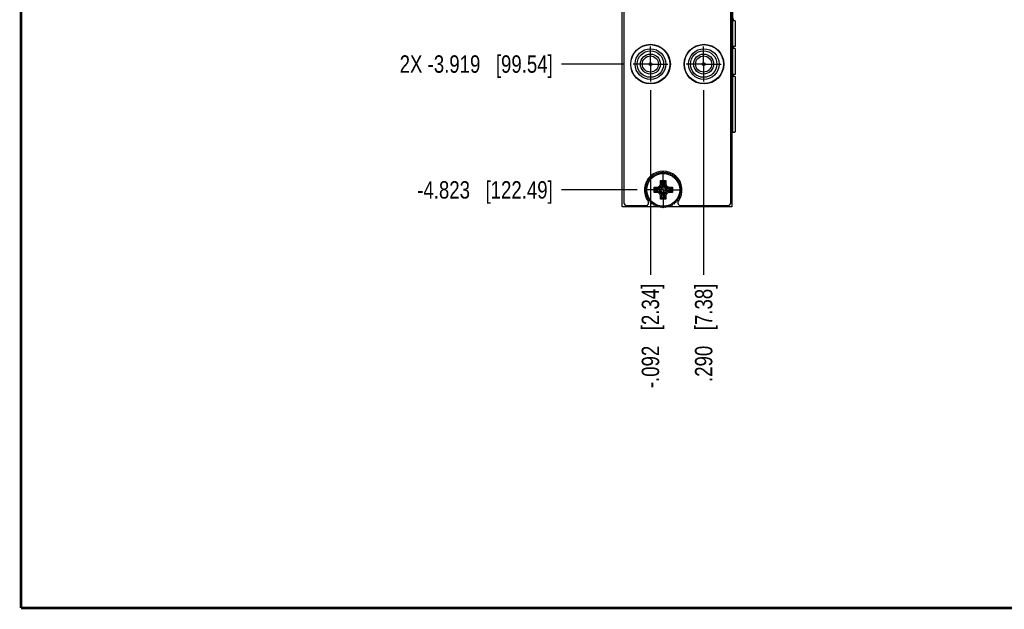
# Model space of a CAD drawing. Header units: inches. Extents: x 0.2 to 16.8, y 0.2 to 10.8.
# Tile 1 of 36: x 0.2 to 7.3, y 0.2 to 4.5. Entities that reach past the tile are written whole.
import ezdxf

# ---------------------------------------------------------------- set-up
doc = ezdxf.new("R2010")
doc.units = ezdxf.units.IN
doc.header["$LTSCALE"] = 0.935
doc.header["$MEASUREMENT"] = 0
doc.linetypes.add('CENTER', pattern=[0.6, 0.375, -0.075, 0.075, -0.075])
doc.layers.get('0').update_dxf_attribs({"linetype": 'CONTINUOUS'})
doc.layers.add('02___PRT_ALL_AXES', color=7, linetype='CONTINUOUS')
doc.layers.add('DIMENSIONS', color=7, linetype='CONTINUOUS')
doc.styles.get("Standard").update_dxf_attribs({"font": 'txt', "width": 0.8})
doc.dimstyles.new('DIMSTYLE_1', dxfattribs={"dimtxt": 0.125, "dimasz": 0.18, "dimexe": 0.18, "dimexo": 0.0625, "dimgap": 0.09, "dimtad": 0, "dimtih": 1, "dimtoh": 1, "dimdec": 3, "dimzin": 4, "dimdsep": 46, "dimtxsty": 'STANDARD', "dimblk": '_FILLED', "dimblk1": '_FILLED', "dimblk2": '_FILLED', "dimcen": 0.09, "dimadec": 0, "dimazin": 0, "dimtp": 0.01, "dimtm": 0.01, "dimtfac": 1, "dimtdec": 3, "dimtofl": 0, "dimtmove": 0, "dimatfit": 3, "dimldrblk": '_FILLED', "dimfxl": 1, "dimtolj": 1, "dimtzin": 4, "dimarcsym": 0})

# ---------------------------------------------------------------- blocks, each defined once
blk = doc.blocks.new('*D12')
at = {"layer": 'DIMENSIONS', "color": 2, "linetype": 'CONTINUOUS'}
blk.add_line((4.5854, 4.1639), (4.1336, 4.1639), dxfattribs=at)
at = {"layer": 'DIMENSIONS', "color": 2, "linetype": 'CONTINUOUS', "insert": (4.0711, 4.2264), "char_height": 0.125, "width": 1.725, "attachment_point": 3, "line_spacing_factor": 0.9}
blk.add_mtext('2X -3.919{\\Ftxt.shx;\\W1.000000;\\H0.125000; }[99.54]', dxfattribs=at)
blk = doc.blocks.new('_FILLED')
at = {"color": 0, "linetype": 'BYBLOCK'}
blk.add_solid([(0, 0), (-1, 0.174), (-1, -0.174)], dxfattribs=at)
blk = doc.blocks.new('*D13')
at = {"layer": 'DIMENSIONS', "color": 2, "linetype": 'CONTINUOUS'}
blk.add_line((4.6775, 3.2604), (4.1336, 3.2604), dxfattribs=at)
at = {"layer": 'DIMENSIONS', "color": 2, "linetype": 'CONTINUOUS', "insert": (4.0711, 3.3229), "char_height": 0.125, "width": 1.525, "attachment_point": 3, "line_spacing_factor": 0.9}
blk.add_mtext('-4.823{\\Ftxt.shx;\\W1.000000;\\H0.125000; }[122.49]', dxfattribs=at)
blk = doc.blocks.new('*D18')
at = {"layer": 'DIMENSIONS', "color": 2, "linetype": 'CONTINUOUS'}
blk.add_line((5.1555, 3.9763), (5.1555, 2.6496), dxfattribs=at)
at = {"layer": 'DIMENSIONS', "color": 2, "linetype": 'CONTINUOUS', "insert": (5.093, 2.5871), "char_height": 0.125, "width": 1.125, "attachment_point": 3, "rotation": 90, "line_spacing_factor": 0.9}
blk.add_mtext('.290{\\Ftxt.shx;\\W1.000000;\\H0.125000; }[7.38]', dxfattribs=at)
blk = doc.blocks.new('*D19')
at = {"layer": 'DIMENSIONS', "color": 2, "linetype": 'CONTINUOUS'}
blk.add_line((4.773, 3.9763), (4.773, 2.6496), dxfattribs=at)
at = {"layer": 'DIMENSIONS', "color": 2, "linetype": 'CONTINUOUS', "insert": (4.7105, 2.5871), "char_height": 0.125, "width": 1.225, "attachment_point": 3, "rotation": 90, "line_spacing_factor": 0.9}
blk.add_mtext('-.092{\\Ftxt.shx;\\W1.000000;\\H0.125000; }[2.34]', dxfattribs=at)

msp = doc.modelspace()

# ---------------------------------------------------------------- linework, layer by layer
at = {"color": 7, "linetype": 'CONTINUOUS'}
for p, q in [((4.5711, 3.1379), (4.5711, 8.2049)), ((4.5821, 8.1749), (4.5821, 3.1679)), ((5.3501, 3.1679), (5.3501, 8.1749)), ((5.3591, 8.2049), (5.3591, 3.1379)), ((5.3827, 4.4749), (5.3686, 4.4749)), ((5.3827, 4.4749), (5.3827, 4.2899)), ((5.3827, 4.2899), (5.3686, 4.2899)), ((5.3827, 4.2749), (5.3686, 4.2749)), ((5.3827, 4.2749), (5.3827, 4.0899)), ((5.3827, 4.0899), (5.3686, 4.0899)), ((5.3827, 4.0749), (5.3686, 4.0749)), ((5.3827, 4.0749), (5.3827, 3.6803)), ((5.3591, 3.6749), (5.3783, 3.6749)), ((4.7536, 3.3247), (4.7644, 3.3276)), ((4.763, 3.3387), (4.7741, 3.3402)), ((4.7644, 3.3276), (4.763, 3.3387)), ((4.7741, 3.3514), (4.7853, 3.3514)), ((4.7741, 3.3402), (4.7741, 3.3514)), ((4.7853, 3.3514), (4.7867, 3.3625)), ((4.7867, 3.3625), (4.7978, 3.361)), ((4.7978, 3.361), (4.8007, 3.3718)), ((4.8007, 3.3718), (4.8115, 3.3689)), ((4.8115, 3.3689), (4.8158, 3.3793)), ((4.8158, 3.3793), (4.8262, 3.375)), ((4.8262, 3.375), (4.8318, 3.3847)), ((4.8318, 3.3847), (4.8415, 3.3791)), ((4.8415, 3.3791), (4.8483, 3.388)), ((4.8457, 3.3266), (4.8546, 3.3176)), ((4.8483, 3.388), (4.8572, 3.3812)), ((4.8572, 3.3812), (4.8651, 3.3891)), ((4.8651, 3.3891), (4.873, 3.3812)), ((4.873, 3.3812), (4.8819, 3.388)), ((4.8757, 3.3176), (4.8845, 3.3266)), ((4.8819, 3.388), (4.8887, 3.3791)), ((4.8887, 3.3791), (4.8984, 3.3847)), ((4.8984, 3.3847), (4.904, 3.375)), ((4.904, 3.375), (4.9144, 3.3793)), ((4.9144, 3.3793), (4.9187, 3.3689)), ((4.9187, 3.3689), (4.9295, 3.3718)), ((4.9295, 3.3718), (4.9324, 3.361)), ((4.9324, 3.361), (4.9435, 3.3625)), ((4.9435, 3.3625), (4.9449, 3.3514)), ((4.9449, 3.3514), (4.9561, 3.3514)), ((4.9561, 3.3514), (4.9561, 3.3402)), ((4.9561, 3.3402), (4.9672, 3.3387)), ((4.9672, 3.3387), (4.9658, 3.3276)), ((4.9658, 3.3276), (4.9766, 3.3247)), ((4.7364, 3.2604), (4.7443, 3.2683)), ((4.7443, 3.2524), (4.7364, 3.2604)), ((4.7375, 3.2772), (4.7463, 3.284)), ((4.7443, 3.2683), (4.7375, 3.2772)), ((4.7407, 3.2937), (4.7504, 3.2993)), ((4.7463, 3.284), (4.7407, 3.2937)), ((4.7462, 3.3096), (4.7565, 3.3139)), ((4.7504, 3.2993), (4.7462, 3.3096)), ((4.7565, 3.3139), (4.7536, 3.3247)), ((4.7989, 3.2797), (4.8078, 3.2709)), ((4.8098, 3.2699), (4.8416, 3.2682)), ((4.8251, 3.2802), (4.8272, 3.2703)), ((4.8274, 3.2702), (4.8272, 3.2703)), ((4.8274, 3.2702), (4.8455, 3.2683)), ((4.839, 3.2864), (4.8465, 3.2789)), ((4.8416, 3.2682), (4.8455, 3.2683)), ((4.8416, 3.2525), (4.8416, 3.2682)), ((4.8453, 3.3004), (4.8551, 3.2982)), ((4.8455, 3.2683), (4.8536, 3.2719)), ((4.8465, 3.2789), (4.8536, 3.2719)), ((4.8536, 3.2719), (4.8572, 3.2799)), ((4.8551, 3.2982), (4.8552, 3.2981)), ((4.8552, 3.2981), (4.8572, 3.2799)), ((4.8555, 3.3156), (4.8572, 3.2839)), ((4.8572, 3.2839), (4.873, 3.2839)), ((4.8572, 3.2839), (4.8572, 3.2799)), ((4.873, 3.2839), (4.8747, 3.3156)), ((4.875, 3.2981), (4.873, 3.2799)), ((4.873, 3.2839), (4.873, 3.2799)), ((4.873, 3.2799), (4.8766, 3.2719)), ((4.875, 3.2981), (4.8751, 3.2982)), ((4.8751, 3.2982), (4.8849, 3.3004)), ((4.8837, 3.2789), (4.8766, 3.2719)), ((4.8766, 3.2719), (4.8847, 3.2683)), ((4.8912, 3.2864), (4.8837, 3.2789)), ((4.9028, 3.2702), (4.8847, 3.2683)), ((4.8847, 3.2683), (4.8886, 3.2682)), ((4.9204, 3.2699), (4.8886, 3.2682)), ((4.8886, 3.2682), (4.8886, 3.2525)), ((4.903, 3.2703), (4.9028, 3.2702)), ((4.9051, 3.2802), (4.903, 3.2703)), ((4.9313, 3.2797), (4.9224, 3.2709)), ((4.9766, 3.3247), (4.9737, 3.3139)), ((4.9737, 3.3139), (4.984, 3.3096)), ((4.984, 3.3096), (4.9798, 3.2993)), ((4.9798, 3.2993), (4.9895, 3.2937)), ((4.9895, 3.2937), (4.9839, 3.284)), ((4.9839, 3.284), (4.9927, 3.2772)), ((4.9927, 3.2772), (4.9859, 3.2683)), ((4.9859, 3.2683), (4.9938, 3.2604)), ((4.9938, 3.2604), (4.9859, 3.2524)), ((4.7375, 3.2436), (4.7443, 3.2524)), ((4.7463, 3.2367), (4.7375, 3.2436)), ((4.7407, 3.227), (4.7463, 3.2367)), ((4.7504, 3.2214), (4.7407, 3.227)), ((4.7462, 3.2111), (4.7504, 3.2214)), ((4.7565, 3.2068), (4.7462, 3.2111)), ((4.7536, 3.196), (4.7565, 3.2068)), ((4.7644, 3.1931), (4.7536, 3.196)), ((4.763, 3.182), (4.7644, 3.1931)), ((4.7989, 3.241), (4.8078, 3.2498)), ((4.8098, 3.2508), (4.8416, 3.2525)), ((4.8251, 3.2405), (4.8272, 3.2504)), ((4.8272, 3.2504), (4.8274, 3.2505)), ((4.8274, 3.2505), (4.8455, 3.2524)), ((4.839, 3.2343), (4.8465, 3.2418)), ((4.8455, 3.2524), (4.8416, 3.2525)), ((4.8453, 3.2203), (4.8551, 3.2225)), ((4.8536, 3.2488), (4.8455, 3.2524)), ((4.8457, 3.1941), (4.8545, 3.2031)), ((4.8465, 3.2418), (4.8536, 3.2488)), ((4.8572, 3.2408), (4.8536, 3.2488)), ((4.8552, 3.2227), (4.8551, 3.2225)), ((4.8552, 3.2227), (4.8572, 3.2408)), ((4.8555, 3.2051), (4.8572, 3.2368)), ((4.8572, 3.2368), (4.8572, 3.2408)), ((4.873, 3.2368), (4.8572, 3.2368)), ((4.8766, 3.2488), (4.873, 3.2408)), ((4.875, 3.2227), (4.873, 3.2408)), ((4.873, 3.2408), (4.873, 3.2368)), ((4.8747, 3.2051), (4.873, 3.2368)), ((4.8751, 3.2225), (4.875, 3.2227)), ((4.8849, 3.2203), (4.8751, 3.2225)), ((4.8845, 3.1941), (4.8756, 3.2031)), ((4.8847, 3.2524), (4.8766, 3.2488)), ((4.8837, 3.2418), (4.8766, 3.2488)), ((4.8912, 3.2343), (4.8837, 3.2418)), ((4.8886, 3.2525), (4.8847, 3.2524)), ((4.9028, 3.2505), (4.8847, 3.2524)), ((4.8886, 3.2525), (4.9204, 3.2508)), ((4.9028, 3.2505), (4.903, 3.2504)), ((4.9051, 3.2405), (4.903, 3.2504)), ((4.9313, 3.241), (4.9224, 3.2498)), ((4.9766, 3.196), (4.9658, 3.1931)), ((4.9658, 3.1931), (4.9672, 3.182)), ((4.984, 3.2111), (4.9737, 3.2068)), ((4.9737, 3.2068), (4.9766, 3.196)), ((4.9895, 3.227), (4.9798, 3.2214)), ((4.9798, 3.2214), (4.984, 3.2111)), ((4.9927, 3.2436), (4.9839, 3.2367)), ((4.9839, 3.2367), (4.9895, 3.227)), ((4.9859, 3.2524), (4.9927, 3.2436)), ((4.8307, 3.1379), (4.5711, 3.1379)), ((4.6021, 3.1479), (4.7404, 3.1479)), ((4.7741, 3.1805), (4.763, 3.182)), ((4.7741, 3.1693), (4.7741, 3.1805)), ((4.7853, 3.1693), (4.7741, 3.1693)), ((4.7867, 3.1582), (4.7853, 3.1693)), ((4.7978, 3.1597), (4.7867, 3.1582)), ((4.8007, 3.1489), (4.7978, 3.1597)), ((4.8115, 3.1518), (4.8007, 3.1489)), ((4.8158, 3.1414), (4.8115, 3.1518)), ((4.8262, 3.1457), (4.8158, 3.1414)), ((4.8318, 3.136), (4.8262, 3.1457)), ((4.8415, 3.1416), (4.8318, 3.136)), ((4.8444, 3.1379), (4.835, 3.1379)), ((4.8483, 3.1327), (4.8415, 3.1416)), ((4.8572, 3.1395), (4.8483, 3.1327)), ((4.8589, 3.1379), (4.855, 3.1379)), ((4.8651, 3.1316), (4.8572, 3.1395)), ((4.873, 3.1395), (4.8651, 3.1316)), ((4.8752, 3.1379), (4.8713, 3.1379)), ((4.8819, 3.1327), (4.873, 3.1395)), ((4.8887, 3.1416), (4.8819, 3.1327)), ((4.8952, 3.1379), (4.8858, 3.1379)), ((4.8984, 3.136), (4.8887, 3.1416)), ((4.904, 3.1457), (4.8984, 3.136)), ((5.3591, 3.1379), (4.8995, 3.1379)), ((4.9144, 3.1414), (4.904, 3.1457)), ((4.9187, 3.1518), (4.9144, 3.1414)), ((4.9295, 3.1489), (4.9187, 3.1518)), ((4.9324, 3.1597), (4.9295, 3.1489)), ((4.9435, 3.1582), (4.9324, 3.1597)), ((4.9449, 3.1693), (4.9435, 3.1582)), ((4.9561, 3.1693), (4.9449, 3.1693)), ((4.9672, 3.182), (4.9561, 3.1805)), ((4.9561, 3.1805), (4.9561, 3.1693)), ((4.9898, 3.1479), (5.3301, 3.1479))]:
    msp.add_line(p, q, dxfattribs=at)
at = {"color": 9, "linetype": 'CONTINUOUS'}
for p, q in [((5.3625, 7.6729), (5.3625, 3.6749)), ((5.3815, 4.4749), (5.3815, 4.2899)), ((5.3815, 4.2749), (5.3815, 4.0899)), ((5.3815, 4.0749), (5.3815, 3.6765)), ((4.8453, 3.3004), (4.8457, 3.3266)), ((4.8457, 3.3266), (4.8845, 3.3266)), ((4.8845, 3.3266), (4.8849, 3.3004)), ((4.7989, 3.2797), (4.8251, 3.2802)), ((4.7989, 3.241), (4.7989, 3.2797)), ((4.8078, 3.2498), (4.8078, 3.2709)), ((4.8098, 3.2699), (4.8274, 3.2702)), ((4.8251, 3.2802), (4.839, 3.2864)), ((4.8272, 3.2703), (4.8465, 3.2789)), ((4.839, 3.2864), (4.8453, 3.3004)), ((4.8465, 3.2789), (4.8551, 3.2982)), ((4.8545, 3.3176), (4.8756, 3.3176)), ((4.8552, 3.2981), (4.8555, 3.3156)), ((4.8747, 3.3156), (4.875, 3.2981)), ((4.8751, 3.2982), (4.8837, 3.2789)), ((4.903, 3.2703), (4.8837, 3.2789)), ((4.8849, 3.3004), (4.8912, 3.2864)), ((4.8912, 3.2864), (4.9051, 3.2802)), ((4.9028, 3.2702), (4.9204, 3.2699)), ((4.9051, 3.2802), (4.9313, 3.2797)), ((4.9224, 3.2709), (4.9224, 3.2498)), ((4.9313, 3.2797), (4.9313, 3.241)), ((4.8251, 3.2405), (4.7989, 3.241)), ((4.8274, 3.2505), (4.8098, 3.2508)), ((4.839, 3.2343), (4.8251, 3.2405)), ((4.8465, 3.2418), (4.8272, 3.2504)), ((4.8453, 3.2203), (4.839, 3.2343)), ((4.8457, 3.1941), (4.8453, 3.2203)), ((4.8845, 3.1941), (4.8457, 3.1941)), ((4.8551, 3.2225), (4.8465, 3.2418)), ((4.8756, 3.2031), (4.8545, 3.2031)), ((4.8555, 3.2051), (4.8552, 3.2227)), ((4.875, 3.2227), (4.8747, 3.2051)), ((4.8837, 3.2418), (4.8751, 3.2225)), ((4.903, 3.2504), (4.8837, 3.2418)), ((4.8849, 3.2203), (4.8845, 3.1941)), ((4.8912, 3.2343), (4.8849, 3.2203)), ((4.9051, 3.2405), (4.8912, 3.2343)), ((4.9204, 3.2508), (4.9028, 3.2505)), ((4.9313, 3.241), (4.9051, 3.2405))]:
    msp.add_line(p, q, dxfattribs=at)
at = {"color": 7, "linetype": 'CONTINUOUS', "const_width": 0.02}
for points in [[(0.25, 10.7586), (0.25, 0.2586)], [(0.25, 0.2586), (16.75, 0.2586)]]:
    msp.add_lwpolyline(points, dxfattribs=at)
at = {"color": 7, "linetype": 'CONTINUOUS'}
for centre, radius in [((4.7741, 4.1634), 0.1425), ((4.7726, 4.1634), 0.14), ((4.773, 4.1639), 0.11), ((4.773, 4.1639), 0.095), ((5.1581, 4.1634), 0.1425), ((5.1575, 4.1634), 0.14), ((5.157, 4.1639), 0.11), ((5.1555, 4.1639), 0.095), ((4.773, 4.1639), 0.072), ((4.773, 4.1639), 0.058), ((5.1555, 4.1639), 0.072), ((5.1555, 4.1639), 0.058), ((4.773, 4.1639), 0.01), ((5.1555, 4.1639), 0.01), ((4.8651, 3.2604), 0.1181)]:
    msp.add_circle(centre, radius, dxfattribs=at)
for centre, radius, start, end in [((4.8651, 3.2599), 0.135, 323.59078, 216.40922), ((4.865, 3.2604), 0.1224, 146.22839, 146.96301), ((4.8652, 3.2603), 0.1226, 145.53848, 146.22842), ((4.8649, 3.2605), 0.1223, 138.02574, 139.47844), ((4.8655, 3.2598), 0.1232, 131.24852, 131.94321), ((4.8656, 3.2598), 0.1232, 130.54002, 131.24854), ((4.8644, 3.2614), 0.1213, 123.03298, 124.49957), ((4.8654, 3.2598), 0.1231, 115.51658, 116.96118), ((4.8651, 3.2603), 0.1226, 108.03568, 109.44614), ((4.8651, 3.2606), 0.1222, 100.54491, 101.99799), ((4.8651, 3.2598), 0.1231, 93.02536, 94.44343), ((4.8651, 3.2607), 0.1221, 85.5488, 86.97768), ((4.8651, 3.2602), 0.1226, 78.01803, 79.4667), ((4.8651, 3.2604), 0.1224, 70.54004, 71.95193), ((4.8651, 3.2603), 0.1225, 63.04488, 64.49646), ((4.8652, 3.2605), 0.1223, 55.50309, 56.95713), ((4.8652, 3.2605), 0.1224, 48.74708, 49.46056), ((4.8652, 3.2605), 0.1223, 48.04741, 48.74708), ((4.8649, 3.2602), 0.1228, 40.53815, 41.9849), ((4.8651, 3.2604), 0.1225, 33.74976, 34.44037), ((4.8649, 3.2602), 0.1227, 33.01725, 33.74977), ((4.8652, 3.2604), 0.1226, 175.50487, 176.95579), ((4.8652, 3.2603), 0.1226, 168.04392, 169.45415), ((4.8648, 3.2605), 0.1222, 160.53385, 161.98782), ((4.8655, 3.2602), 0.1229, 153.03135, 154.45136), ((4.8655, 3.2605), 0.1221, 25.55463, 26.9839), ((4.8645, 3.2601), 0.1232, 18.02034, 19.4625), ((4.8657, 3.2605), 0.1218, 10.5257, 11.94463), ((4.8647, 3.2603), 0.1229, 3.05946, 4.5067), ((4.8652, 3.2604), 0.1226, 183.04421, 184.49513), ((4.8652, 3.2604), 0.1226, 190.54585, 191.95608), ((4.8648, 3.2602), 0.1222, 198.01218, 199.46615), ((4.8655, 3.2605), 0.1229, 205.54864, 206.96866), ((4.865, 3.2603), 0.1224, 213.03699, 213.77161), ((4.8652, 3.2605), 0.1226, 213.77157, 214.46152), ((4.8651, 3.2604), 0.1225, 325.55963, 326.25024), ((4.8649, 3.2605), 0.1227, 326.25023, 326.98275), ((4.8655, 3.2602), 0.1221, 333.0161, 334.44537), ((4.8645, 3.2606), 0.1232, 340.5375, 341.97966), ((4.8657, 3.2602), 0.1218, 348.05537, 349.4743), ((4.8647, 3.2604), 0.1229, 355.4933, 356.94054), ((4.6021, 3.1679), 0.02, 180, 270), ((4.7404, 3.1679), 0.02, 270, 36.40922), ((4.8649, 3.2602), 0.1223, 220.52156, 221.97425), ((4.8655, 3.2609), 0.1232, 228.05679, 228.75148), ((4.8656, 3.2609), 0.1232, 228.75146, 229.45998), ((4.8644, 3.2593), 0.1213, 235.50043, 236.96702), ((4.8654, 3.2609), 0.1231, 243.03882, 244.48342), ((4.8651, 3.2604), 0.1226, 250.55386, 251.96432), ((4.8651, 3.2601), 0.1222, 258.00201, 259.45509), ((4.8651, 3.2609), 0.1231, 265.55657, 266.97464), ((4.8651, 3.26), 0.1221, 273.02232, 274.4512), ((4.8651, 3.2605), 0.1226, 280.5333, 281.98197), ((4.8651, 3.2603), 0.1224, 288.04807, 289.45996), ((4.8651, 3.2604), 0.1225, 295.50354, 296.95512), ((4.8652, 3.2602), 0.1223, 303.04287, 304.49692), ((4.8652, 3.2603), 0.1224, 310.53945, 311.25292), ((4.8652, 3.2602), 0.1223, 311.25292, 311.95259), ((4.8649, 3.2605), 0.1228, 318.01509, 319.46185), ((4.9898, 3.1679), 0.02, 143.59078, 270), ((5.3301, 3.1679), 0.02, 270, 360)]:
    msp.add_arc(centre, radius, start, end, dxfattribs=at)
msp.add_ellipse((4.9202, 3.2799), major_axis=(-0.0001, 0.01), ratio=0.487612, start_param=-3.117853, end_param=-2.698974, dxfattribs=at)
for points, knots in [([(5.3686, 4.4899), (5.3686, 4.4899), (5.3685, 4.4898), (5.3685, 4.4898), (5.3684, 4.4898), (5.3683, 4.4897), (5.3683, 4.4896), (5.3682, 4.4895), (5.3681, 4.4894), (5.3681, 4.4892), (5.368, 4.489), (5.3679, 4.4886), (5.3678, 4.4881), (5.3677, 4.4876), (5.3676, 4.4871), (5.3675, 4.4865), (5.3674, 4.4859), (5.3674, 4.485), (5.3673, 4.4838), (5.3673, 4.4824), (5.3673, 4.4809), (5.3674, 4.4797), (5.3674, 4.4788), (5.3675, 4.4782), (5.3676, 4.4776), (5.3677, 4.4771), (5.3678, 4.4766), (5.3679, 4.4761), (5.368, 4.4758), (5.3681, 4.4755), (5.3681, 4.4753), (5.3682, 4.4752), (5.3683, 4.4751), (5.3683, 4.475), (5.3684, 4.4749), (5.3685, 4.4749), (5.3685, 4.4749), (5.3686, 4.4749), (5.3686, 4.4749)], [0, 0, 0, 0, 0.004135, 0.008575, 0.013565, 0.019273, 0.02581, 0.03324, 0.041602, 0.050916, 0.072405, 0.09766, 0.126526, 0.158788, 0.194178, 0.232388, 0.273076, 0.315872, 0.406189, 0.5, 0.593811, 0.684128, 0.726924, 0.767612, 0.805822, 0.841212, 0.873474, 0.90234, 0.927595, 0.949084, 0.958398, 0.96676, 0.97419, 0.980727, 0.986435, 0.991425, 0.995865, 1, 1, 1, 1]), ([(5.3686, 4.2899), (5.3686, 4.2899), (5.3685, 4.2898), (5.3685, 4.2898), (5.3684, 4.2898), (5.3683, 4.2897), (5.3683, 4.2896), (5.3682, 4.2895), (5.3681, 4.2894), (5.3681, 4.2892), (5.368, 4.289), (5.3679, 4.2886), (5.3678, 4.2881), (5.3677, 4.2876), (5.3676, 4.2871), (5.3675, 4.2865), (5.3674, 4.2859), (5.3674, 4.285), (5.3673, 4.2838), (5.3673, 4.2824), (5.3673, 4.2809), (5.3674, 4.2797), (5.3674, 4.2788), (5.3675, 4.2782), (5.3676, 4.2776), (5.3677, 4.2771), (5.3678, 4.2766), (5.3679, 4.2761), (5.368, 4.2758), (5.3681, 4.2755), (5.3681, 4.2753), (5.3682, 4.2752), (5.3683, 4.2751), (5.3683, 4.275), (5.3684, 4.2749), (5.3685, 4.2749), (5.3685, 4.2749), (5.3686, 4.2749), (5.3686, 4.2749)], [0, 0, 0, 0, 0.004135, 0.008575, 0.013565, 0.019273, 0.02581, 0.03324, 0.041602, 0.050916, 0.072405, 0.09766, 0.126526, 0.158788, 0.194178, 0.232388, 0.273076, 0.315872, 0.406189, 0.5, 0.593811, 0.684128, 0.726924, 0.767612, 0.805822, 0.841212, 0.873474, 0.90234, 0.927595, 0.949084, 0.958398, 0.96676, 0.97419, 0.980727, 0.986435, 0.991425, 0.995865, 1, 1, 1, 1]), ([(5.3686, 4.0899), (5.3686, 4.0899), (5.3685, 4.0898), (5.3685, 4.0898), (5.3684, 4.0898), (5.3683, 4.0897), (5.3683, 4.0896), (5.3682, 4.0895), (5.3681, 4.0894), (5.3681, 4.0892), (5.368, 4.089), (5.3679, 4.0886), (5.3678, 4.0881), (5.3677, 4.0876), (5.3676, 4.0871), (5.3675, 4.0865), (5.3674, 4.0859), (5.3674, 4.085), (5.3673, 4.0838), (5.3673, 4.0824), (5.3673, 4.0809), (5.3674, 4.0797), (5.3674, 4.0788), (5.3675, 4.0782), (5.3676, 4.0776), (5.3677, 4.0771), (5.3678, 4.0766), (5.3679, 4.0761), (5.368, 4.0758), (5.3681, 4.0755), (5.3681, 4.0753), (5.3682, 4.0752), (5.3683, 4.0751), (5.3683, 4.075), (5.3684, 4.0749), (5.3685, 4.0749), (5.3685, 4.0749), (5.3686, 4.0749), (5.3686, 4.0749)], [0, 0, 0, 0, 0.004135, 0.008575, 0.013565, 0.019273, 0.02581, 0.03324, 0.041602, 0.050916, 0.072405, 0.09766, 0.126526, 0.158788, 0.194178, 0.232388, 0.273076, 0.315872, 0.406189, 0.5, 0.593811, 0.684128, 0.726924, 0.767612, 0.805822, 0.841212, 0.873474, 0.90234, 0.927595, 0.949084, 0.958398, 0.96676, 0.97419, 0.980727, 0.986435, 0.991425, 0.995865, 1, 1, 1, 1]), ([(5.3815, 3.6765), (5.3816, 3.6767), (5.3818, 3.6769), (5.382, 3.6773), (5.3822, 3.6777), (5.3825, 3.6783), (5.3827, 3.6792), (5.3827, 3.6799), (5.3827, 3.6803)], [0, 0, 0, 0, 0.11441, 0.229279, 0.346034, 0.466013, 0.720151, 1, 1, 1, 1]), ([(5.3783, 3.6749), (5.3784, 3.6749), (5.3787, 3.6749), (5.3791, 3.675), (5.3795, 3.6751), (5.3799, 3.6753), (5.3803, 3.6755), (5.3808, 3.6759), (5.3812, 3.6763), (5.3815, 3.6765)], [0, 0, 0, 0, 0.108127, 0.218087, 0.331601, 0.450233, 0.575353, 0.708122, 1, 1, 1, 1]), ([(4.8078, 3.2709), (4.808, 3.2708), (4.8083, 3.2705), (4.8088, 3.2702), (4.8093, 3.27), (4.8096, 3.27), (4.8098, 3.2699)], [0, 0, 0, 0, 0.277988, 0.533408, 0.771757, 1, 1, 1, 1]), ([(4.8545, 3.3176), (4.8546, 3.3175), (4.8547, 3.3174), (4.8548, 3.3173), (4.8549, 3.3171), (4.855, 3.317), (4.8551, 3.3169), (4.8553, 3.3167), (4.8554, 3.3164), (4.8554, 3.3162), (4.8555, 3.3159), (4.8555, 3.3157), (4.8555, 3.3156)], [0, 0, 0, 0, 0.143289, 0.213405, 0.281909, 0.34846, 0.412986, 0.537158, 0.656765, 0.7733, 0.887455, 1, 1, 1, 1]), ([(4.8756, 3.3176), (4.8756, 3.3175), (4.8754, 3.3174), (4.8753, 3.3172), (4.8752, 3.317), (4.8751, 3.3169), (4.875, 3.3167), (4.8748, 3.3164), (4.8748, 3.3162), (4.8747, 3.3159), (4.8747, 3.3157), (4.8747, 3.3156)], [0, 0, 0, 0, 0.141114, 0.274561, 0.339502, 0.403654, 0.529499, 0.651607, 0.770047, 0.885813, 1, 1, 1, 1]), ([(4.8098, 3.2508), (4.8097, 3.2508), (4.8096, 3.2507), (4.8093, 3.2507), (4.809, 3.2506), (4.8088, 3.2505), (4.8086, 3.2504), (4.8084, 3.2503), (4.8083, 3.2502), (4.8081, 3.25), (4.8079, 3.2499), (4.8078, 3.2498)], [0, 0, 0, 0, 0.114186, 0.229951, 0.34839, 0.470487, 0.596314, 0.660458, 0.725405, 0.858885, 1, 1, 1, 1]), ([(4.8545, 3.2031), (4.8547, 3.2032), (4.8549, 3.2035), (4.8553, 3.204), (4.8554, 3.2045), (4.8555, 3.2049), (4.8555, 3.2051)], [0, 0, 0, 0, 0.277988, 0.533408, 0.771757, 1, 1, 1, 1]), ([(4.8747, 3.2051), (4.8747, 3.205), (4.8747, 3.2048), (4.8748, 3.2046), (4.8748, 3.2043), (4.875, 3.2041), (4.8751, 3.2039), (4.8752, 3.2037), (4.8753, 3.2035), (4.8754, 3.2033), (4.8756, 3.2032), (4.8756, 3.2031)], [0, 0, 0, 0, 0.114186, 0.229951, 0.34839, 0.470487, 0.596314, 0.660458, 0.725405, 0.858885, 1, 1, 1, 1]), ([(4.9224, 3.2498), (4.9222, 3.2499), (4.9219, 3.2502), (4.9214, 3.2505), (4.9209, 3.2507), (4.9206, 3.2508), (4.9204, 3.2508)], [0, 0, 0, 0, 0.277988, 0.533408, 0.771757, 1, 1, 1, 1])]:
    msp.add_open_spline(points, degree=3, knots=knots, dxfattribs=at)
at = {"layer": '02___PRT_ALL_AXES', "color": 7, "linetype": 'CENTER'}
for p, q in [((4.773, 4.1639), (4.773, 4.289)), ((5.1555, 4.1639), (5.1555, 4.289)), ((4.773, 4.1639), (4.6479, 4.1639)), ((4.773, 4.1639), (4.8981, 4.1639)), ((4.773, 4.1639), (4.773, 4.0388)), ((5.1555, 4.1639), (5.0304, 4.1639)), ((5.1555, 4.1639), (5.2806, 4.1639)), ((5.1555, 4.1639), (5.1555, 4.0388)), ((4.8651, 3.2604), (4.8651, 3.3855)), ((4.8651, 3.2604), (4.74, 3.2604)), ((4.8651, 3.2604), (4.9902, 3.2604)), ((4.8651, 3.2604), (4.8651, 3.1353))]:
    msp.add_line(p, q, dxfattribs=at)

# ---------------------------------------------------------------- dimensions: what is measured, and where the dimension line sits
at = {"layer": 'DIMENSIONS', "color": 2, "linetype": 'CONTINUOUS'}
for feature_location, offset, dtype, origin, text, picture, middle in [((4.5854, 4.1639), (-0.4518, 0), 0, (4.6479, 8.0829), '2X -<>', '*D12', (2.9586, 4.1639)), ((4.6775005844, 3.2603547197), (-0.5439, 0), 0, (4.7400005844, 8.0828547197), '-<>', '*D13', (3.0586005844, 3.2603547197)), ((4.773, 3.9763), (0, -1.3267), 1, (4.8651, 4.0388), '-<>', '*D19', (4.885, 1.8011))]:
    dim = msp.add_ordinate_dim(feature_location=feature_location, offset=offset, dtype=dtype, origin=origin, text=text, dimstyle='DIMSTYLE_1', dxfattribs=at)
    dim.commit()
    dim.dimension.update_dxf_attribs({"geometry": picture, "text_midpoint": middle})
dim = msp.add_ordinate_dim(feature_location=(5.1555, 3.9763), offset=(0, -1.3267), dtype=1, origin=(4.8651, 4.0388), dimstyle='DIMSTYLE_1', dxfattribs=at)
dim.commit()
dim.dimension.update_dxf_attribs({"geometry": '*D18', "text_midpoint": (5.2675, 1.8011)})

doc.saveas('drawing.dxf')
